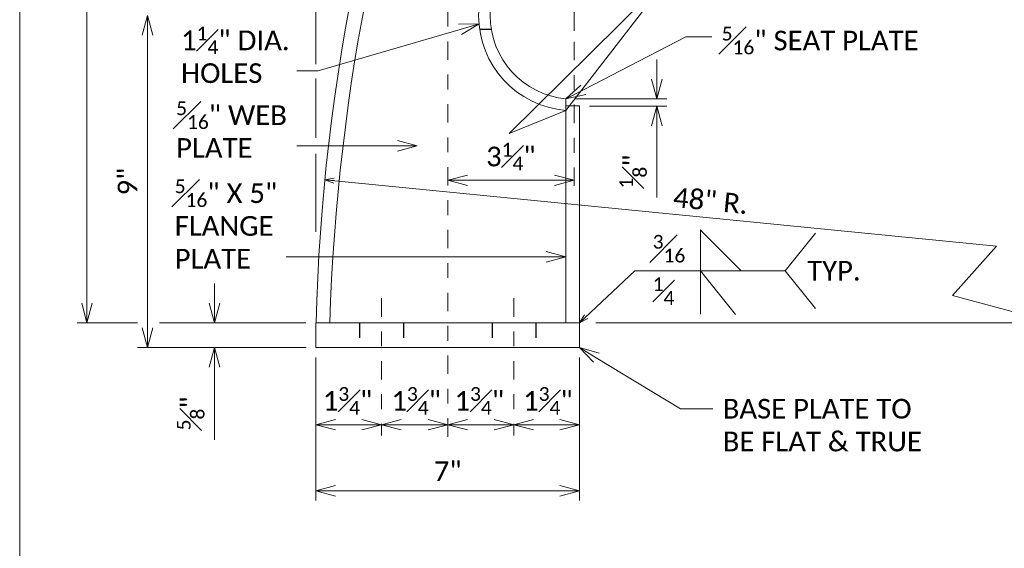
# Model space of a CAD drawing. Extents: x -474 to 31698, y -460527 to 225.
# Tile 3 of 16: x -17.77 to -11.11, y 2.89 to 6.46. Entities that reach past the tile are written whole.
import ezdxf
from ezdxf import colors
from ezdxf.entities.mleader import LeaderData, LeaderLine
from ezdxf.math import Vec2, Vec3

# ---------------------------------------------------------------- set-up
doc = ezdxf.new("R2010")
doc.units = 0
doc.header["$MEASUREMENT"] = 0
doc.linetypes.add('Wisdot2', pattern=[0.125, 0.0625, -0.0625])
doc.linetypes.add('Wisdot4', pattern=[0.28125, 0.125, -0.0625, 0.03125, -0.0625])
for name, color, linetype, lineweight in [('B_ANNO_DIM', 7, 'Continuous', 18), ('B_CNTR', 1, 'Wisdot4', 18), ('B_DETAIL_HIDDEN', 7, 'Wisdot2', 25), ('B_STEEL', 92, 'Continuous', 18)]:
    doc.layers.add(name, color=color, linetype=linetype, lineweight=lineweight)
doc.layers.add('B_ANNO_NOPLOT', color=47, linetype='Continuous', lineweight=18, plot=False)
doc.styles.add('Annotative', font='calibri.ttf', dxfattribs={"height": 0.0625})
doc.styles.get("Standard").update_dxf_attribs({"font": 'calibri.ttf'})
doc.dimstyles.new('Annotative', dxfattribs={"dimscale": 0, "dimtxt": 0.0625, "dimasz": 0.0625, "dimexe": 0.03125, "dimexo": 0.03125, "dimgap": 0.03125, "dimtad": 1, "dimdec": 3, "dimzin": 3, "dimdsep": 46, "dimlunit": 4, "dimtxsty": 'Standard', "dimblk": 'OPEN30', "dimcen": 0.03125, "dimaunit": 1, "dimadec": 0, "dimazin": 3, "dimtfac": 0.75, "dimtdec": 3, "dimtofl": 0, "dimtmove": 0, "dimatfit": 3, "dimldrblk": 'OPEN30', "dimfxl": 1, "dimtfill": 1, "dimfrac": 1, "dimtolj": 1, "dimtzin": 0, "dimarcsym": 0})

# ---------------------------------------------------------------- blocks, each defined once
blk = doc.blocks.new('_Open30')
at = {"color": 0, "linetype": 'ByBlock', "lineweight": -2}
for p, q in [((-1, 0.268), (0, 0)), ((0, 0), (-1, -0.268)), ((0, 0), (-1, 0))]:
    blk.add_line(p, q, dxfattribs=at)
blk = doc.blocks.new('*D115')
at = {"layer": 'B_ANNO_DIM', "color": 0, "lineweight": -2, "transparency": 16777216}
for p, q in [((-15.765, 4.1784), (-15.765, 3.2095)), ((-13.983, 4.1784), (-13.983, 3.2095)), ((-15.632, 3.276), (-14.116, 3.276))]:
    blk.add_line(p, q, dxfattribs=at)
at = {"layer": 'Defpoints', "color": 0, "transparency": 16777216}
for p in [(-15.765, 4.2449), (-13.983, 4.2449), (-13.983, 3.276)]:
    blk.add_point(p, dxfattribs=at)
at = {"layer": 'B_ANNO_DIM', "color": 0, "lineweight": -2, "transparency": 16777216, "xscale": 0.133002, "yscale": 0.133002, "zscale": 0.133002, "rotation": 180}
blk.add_blockref('_Open30', (-15.765, 3.276), dxfattribs=at)
at = {"layer": 'B_ANNO_DIM', "color": 0, "lineweight": -2, "transparency": 16777216, "xscale": 0.133002, "yscale": 0.133002, "zscale": 0.133002}
blk.add_blockref('_Open30', (-13.983, 3.276), dxfattribs=at)
at = {"layer": 'B_ANNO_DIM', "color": 0, "transparency": 16777216, "insert": (-14.874, 3.4093), "char_height": 0.133, "attachment_point": 5, "bg_fill": 3, "box_fill_scale": 1.25, "bg_fill_color": 256, "bg_fill_true_color": 13158600, "bg_fill_transparency": 0}
blk.add_mtext('\\A1;7"', dxfattribs=at)
blk = doc.blocks.new('*D116')
at = {"layer": 'B_ANNO_DIM', "color": 0, "lineweight": -2, "transparency": 16777216}
blk.add_line((-15.632, 3.7234), (-15.4547, 3.7234), dxfattribs=at)
at = {"layer": 'Defpoints', "color": 0, "transparency": 16777216}
for p in [(-15.765, 3.7234), (-15.3217, 3.7234), (-15.3217, 3.7234)]:
    blk.add_point(p, dxfattribs=at)
at = {"layer": 'B_ANNO_DIM', "color": 0, "lineweight": -2, "transparency": 16777216, "xscale": 0.133002, "yscale": 0.133002, "zscale": 0.133002, "rotation": 180}
blk.add_blockref('_Open30', (-15.765, 3.7234), dxfattribs=at)
at = {"layer": 'B_ANNO_DIM', "color": 0, "lineweight": -2, "transparency": 16777216, "xscale": 0.133002, "yscale": 0.133002, "zscale": 0.133002}
blk.add_blockref('_Open30', (-15.3217, 3.7234), dxfattribs=at)
at = {"layer": 'B_ANNO_DIM', "color": 0, "transparency": 16777216, "insert": (-15.5515, 3.8844), "char_height": 0.133002, "attachment_point": 5, "bg_fill": 3, "box_fill_scale": 1.25, "bg_fill_color": 256, "bg_fill_true_color": 13158600, "bg_fill_transparency": 0}
blk.add_mtext('\\A1;1{\\H0.7x;\\S3#4;}"', dxfattribs=at)
blk = doc.blocks.new('*D117')
at = {"layer": 'B_ANNO_DIM', "color": 0, "lineweight": -2, "transparency": 16777216}
blk.add_line((-15.1887, 3.7234), (-15.007, 3.7234), dxfattribs=at)
at = {"layer": 'Defpoints', "color": 0, "transparency": 16777216}
for p in [(-15.3217, 3.7234), (-14.874, 3.7234), (-14.874, 3.7234)]:
    blk.add_point(p, dxfattribs=at)
at = {"layer": 'B_ANNO_DIM', "color": 0, "lineweight": -2, "transparency": 16777216, "xscale": 0.133002, "yscale": 0.133002, "zscale": 0.133002, "rotation": 180}
blk.add_blockref('_Open30', (-15.3217, 3.7234), dxfattribs=at)
at = {"layer": 'B_ANNO_DIM', "color": 0, "lineweight": -2, "transparency": 16777216, "xscale": 0.133002, "yscale": 0.133002, "zscale": 0.133002}
blk.add_blockref('_Open30', (-14.874, 3.7234), dxfattribs=at)
at = {"layer": 'B_ANNO_DIM', "color": 0, "transparency": 16777216, "insert": (-15.0875, 3.8844), "char_height": 0.133002, "attachment_point": 5, "bg_fill": 3, "box_fill_scale": 1.25, "bg_fill_color": 256, "bg_fill_true_color": 13158600, "bg_fill_transparency": 0}
blk.add_mtext('\\A1;1{\\H0.7x;\\S3#4;}"', dxfattribs=at)
blk = doc.blocks.new('*D118')
at = {"layer": 'B_ANNO_DIM', "color": 0, "lineweight": -2, "transparency": 16777216}
blk.add_line((-14.116, 3.7234), (-14.2933, 3.7234), dxfattribs=at)
at = {"layer": 'Defpoints', "color": 0, "transparency": 16777216}
for p in [(-14.4263, 3.7234), (-14.4263, 3.7234), (-13.983, 3.7234)]:
    blk.add_point(p, dxfattribs=at)
at = {"layer": 'B_ANNO_DIM', "color": 0, "lineweight": -2, "transparency": 16777216, "xscale": 0.133002, "yscale": 0.133002, "zscale": 0.133002, "rotation": 180}
blk.add_blockref('_Open30', (-14.4263, 3.7234), dxfattribs=at)
at = {"layer": 'B_ANNO_DIM', "color": 0, "lineweight": -2, "transparency": 16777216, "xscale": 0.133002, "yscale": 0.133002, "zscale": 0.133002}
blk.add_blockref('_Open30', (-13.983, 3.7234), dxfattribs=at)
at = {"layer": 'B_ANNO_DIM', "color": 0, "transparency": 16777216, "insert": (-14.1965, 3.8844), "char_height": 0.133002, "attachment_point": 5, "bg_fill": 3, "box_fill_scale": 1.25, "bg_fill_color": 256, "bg_fill_true_color": 13158600, "bg_fill_transparency": 0}
blk.add_mtext('\\A1;1{\\H0.7x;\\S3#4;}"', dxfattribs=at)
blk = doc.blocks.new('*D119')
at = {"layer": 'B_ANNO_DIM', "color": 0, "lineweight": -2, "transparency": 16777216}
blk.add_line((-14.5593, 3.7234), (-14.741, 3.7234), dxfattribs=at)
at = {"layer": 'Defpoints', "color": 0, "transparency": 16777216}
for p in [(-14.874, 3.7234), (-14.874, 3.7234), (-14.4263, 3.7234)]:
    blk.add_point(p, dxfattribs=at)
at = {"layer": 'B_ANNO_DIM', "color": 0, "lineweight": -2, "transparency": 16777216, "xscale": 0.133002, "yscale": 0.133002, "zscale": 0.133002, "rotation": 180}
blk.add_blockref('_Open30', (-14.874, 3.7234), dxfattribs=at)
at = {"layer": 'B_ANNO_DIM', "color": 0, "lineweight": -2, "transparency": 16777216, "xscale": 0.133002, "yscale": 0.133002, "zscale": 0.133002}
blk.add_blockref('_Open30', (-14.4263, 3.7234), dxfattribs=at)
at = {"layer": 'B_ANNO_DIM', "color": 0, "transparency": 16777216, "insert": (-14.6605, 3.8844), "char_height": 0.133002, "attachment_point": 5, "bg_fill": 3, "box_fill_scale": 1.25, "bg_fill_color": 256, "bg_fill_true_color": 13158600, "bg_fill_transparency": 0}
blk.add_mtext('\\A1;1{\\H0.7x;\\S3#4;}"', dxfattribs=at)
blk = doc.blocks.new('*D120')
at = {"layer": 'B_ANNO_DIM', "color": 0, "lineweight": -2, "transparency": 16777216}
for p, q in [((-17.3135, 4.5449), (-17.3135, 9.1219)), ((-16.9709, 4.4119), (-17.38, 4.4119))]:
    blk.add_line(p, q, dxfattribs=at)
at = {"layer": 'Defpoints', "color": 0, "transparency": 16777216}
for p in [(-17.3135, 9.2549), (-17.3135, 9.2549), (-16.9044, 4.4119)]:
    blk.add_point(p, dxfattribs=at)
at = {"layer": 'B_ANNO_DIM', "color": 0, "lineweight": -2, "transparency": 16777216, "xscale": 0.133002, "yscale": 0.133002, "zscale": 0.133002}
for p, rotation in [((-17.3135, 9.2549), 90), ((-17.3135, 4.4119), 270)]:
    blk.add_blockref('_Open30', p, dxfattribs=dict(at, rotation=rotation))
at = {"layer": 'B_ANNO_DIM', "color": 0, "transparency": 16777216, "insert": (-17.4757, 6.8334), "char_height": 0.133002, "attachment_point": 5, "rotation": 90, "bg_fill": 3, "box_fill_scale": 1.25, "bg_fill_color": 256, "bg_fill_true_color": 13158600, "bg_fill_transparency": 0}
blk.add_mtext('\\A1;1\'-7{\\H0.7x;\\S3#8;}"', dxfattribs=at)
blk = doc.blocks.new('*D121')
at = {"layer": 'B_ANNO_DIM', "color": 0, "lineweight": -2, "transparency": 16777216}
for p, q in [((-16.9044, 4.3779), (-16.9044, 6.3579)), ((-15.8315, 4.2449), (-16.9709, 4.2449))]:
    blk.add_line(p, q, dxfattribs=at)
at = {"layer": 'Defpoints', "color": 0, "transparency": 16777216}
for p in [(-16.9044, 6.4909), (-16.9044, 6.4909), (-15.765, 4.2449)]:
    blk.add_point(p, dxfattribs=at)
at = {"layer": 'B_ANNO_DIM', "color": 0, "lineweight": -2, "transparency": 16777216, "xscale": 0.133002, "yscale": 0.133002, "zscale": 0.133002}
for p, rotation in [((-16.9044, 6.4909), 90), ((-16.9044, 4.2449), 270)]:
    blk.add_blockref('_Open30', p, dxfattribs=dict(at, rotation=rotation))
at = {"layer": 'B_ANNO_DIM', "color": 0, "transparency": 16777216, "insert": (-17.039, 5.3679), "char_height": 0.133, "attachment_point": 5, "rotation": 90, "bg_fill": 3, "box_fill_scale": 1.25, "bg_fill_color": 256, "bg_fill_true_color": 13158600, "bg_fill_transparency": 0}
blk.add_mtext('\\A1;9"', dxfattribs=at)
blk = doc.blocks.new('*D123')
at = {"layer": 'B_ANNO_DIM', "color": 0, "lineweight": -2, "transparency": 16777216}
for p, q in [((-16.4512, 4.5449), (-16.4512, 4.6779)), ((-16.4512, 4.1119), (-16.4512, 3.6206))]:
    blk.add_line(p, q, dxfattribs=at)
at = {"layer": 'Defpoints', "color": 0, "transparency": 16777216}
for p in [(-16.4512, 4.4119), (-16.4512, 4.2449), (-16.4512, 4.2449)]:
    blk.add_point(p, dxfattribs=at)
at = {"layer": 'B_ANNO_DIM', "color": 0, "lineweight": -2, "transparency": 16777216, "xscale": 0.133002, "yscale": 0.133002, "zscale": 0.133002}
for p, rotation in [((-16.4512, 4.4119), 270), ((-16.4512, 4.2449), 90)]:
    blk.add_blockref('_Open30', p, dxfattribs=dict(at, rotation=rotation))
at = {"layer": 'B_ANNO_DIM', "color": 0, "transparency": 16777216, "insert": (-16.6124, 3.7998), "char_height": 0.133002, "attachment_point": 5, "rotation": 90, "bg_fill": 3, "box_fill_scale": 1.25, "bg_fill_color": 256, "bg_fill_true_color": 13158600, "bg_fill_transparency": 0}
blk.add_mtext('\\A1;{\\H0.7x;\\S5#8;}"', dxfattribs=at)
blk = doc.blocks.new('*D127')
at = {"layer": 'B_ANNO_DIM', "color": 0, "lineweight": -2, "transparency": 16777216}
blk.add_line((-14.741, 5.3764), (-14.153, 5.3764), dxfattribs=at)
at = {"layer": 'Defpoints', "color": 0, "transparency": 16777216}
for p in [(-14.874, 5.3764), (-14.02, 5.3764), (-14.02, 5.3764)]:
    blk.add_point(p, dxfattribs=at)
at = {"layer": 'B_ANNO_DIM', "color": 0, "lineweight": -2, "transparency": 16777216, "xscale": 0.133002, "yscale": 0.133002, "zscale": 0.133002, "rotation": 180}
blk.add_blockref('_Open30', (-14.874, 5.3764), dxfattribs=at)
at = {"layer": 'B_ANNO_DIM', "color": 0, "lineweight": -2, "transparency": 16777216, "xscale": 0.133002, "yscale": 0.133002, "zscale": 0.133002}
blk.add_blockref('_Open30', (-14.02, 5.3764), dxfattribs=at)
at = {"layer": 'B_ANNO_DIM', "color": 0, "transparency": 16777216, "insert": (-14.447, 5.5373), "char_height": 0.133002, "attachment_point": 5, "bg_fill": 3, "box_fill_scale": 1.25, "bg_fill_color": 256, "bg_fill_true_color": 13158600, "bg_fill_transparency": 0}
blk.add_mtext('\\A1;3{\\H0.7x;\\S1#4;}"', dxfattribs=at)
blk = doc.blocks.new('*D130')
at = {"layer": 'B_ANNO_DIM', "color": 0, "lineweight": -2, "transparency": 16777216}
for p, q in [((-13.4601, 6.0595), (-13.4601, 6.1925)), ((-14.0079, 5.9265), (-13.3936, 5.9265)), ((-13.9165, 5.8789), (-13.3936, 5.8789)), ((-13.4601, 5.7459), (-13.4601, 5.2592))]:
    blk.add_line(p, q, dxfattribs=at)
at = {"layer": 'Defpoints', "color": 0, "transparency": 16777216}
for p in [(-14.0744, 5.9265), (-13.983, 5.8789), (-13.4601, 5.8789)]:
    blk.add_point(p, dxfattribs=at)
at = {"layer": 'B_ANNO_DIM', "color": 0, "lineweight": -2, "transparency": 16777216, "xscale": 0.133002, "yscale": 0.133002, "zscale": 0.133002}
for p, rotation in [((-13.4601, 5.9265), 270), ((-13.4601, 5.8789), 90)]:
    blk.add_blockref('_Open30', p, dxfattribs=dict(at, rotation=rotation))
at = {"layer": 'B_ANNO_DIM', "color": 0, "transparency": 16777216, "insert": (-13.621, 5.436), "char_height": 0.133002, "attachment_point": 5, "rotation": 90, "bg_fill": 3, "box_fill_scale": 1.25, "bg_fill_color": 256, "bg_fill_true_color": 13158600, "bg_fill_transparency": 0}
blk.add_mtext('\\A1;{\\H0.7x;\\S1#8;}"', dxfattribs=at)
blk = doc.blocks.new('*U212')
at = {"layer": 'B_ANNO_NOPLOT', "flags": 128}
blk.add_lwpolyline([(0, 0), (0, 22.3443), (28.722, 22.3443), (28.722, 21.1788), (33.5165, 21.1788), (33.5165, 3.591), (28.0697, 3.591), (28.0697, 0)], close=True, dxfattribs=at)
blk = doc.blocks.new('INS_RAILISTL_BASE')
at = {"layer": 'B_ANNO_DIM'}
for p, q in [((3.7484, 17.295), (3.7484, 17.088)), ((4.8769, 15.4667, 2.1701), (4.6014, 15.7423, 2.1701)), ((4.603, 15.7423, 2.1701), (4.603, 15.1717, 2.1701)), ((5.3803, 15.7197, 2.1701), (5.1768, 15.4649, 2.1701)), ((4.8402, 15.1684, 2.1701), (4.6046, 15.4635, 2.1701)), ((5.3803, 15.21, 2.1701), (5.1768, 15.4649, 2.1701)), ((3.8964, 15.1125), (6.7631, 15.1125))]:
    blk.add_line(p, q, dxfattribs=at)
at = {"layer": 'B_CNTR'}
for p, q in [((2.8944, 14.3419), (2.8944, 21.576)), ((3.7484, 17.0139), (3.7484, 15.9988)), ((2.4466, 15.2795), (2.4466, 14.3515))]:
    blk.add_line(p, q, dxfattribs=at)
at = {"layer": 'B_DETAIL_HIDDEN', "ltscale": 0.25}
blk.add_line((3.1101, 17.0995), (3.1889, 17.0995), dxfattribs=at)
at = {"layer": 'B_DETAIL_HIDDEN', "ltscale": 0.5}
for p, q in [((2.2986, 15.1125), (2.2986, 14.9455)), ((2.5946, 15.1125), (2.5946, 14.9455))]:
    blk.add_line(p, q, dxfattribs=at)
at = {"layer": 'B_STEEL'}
for p, q in [((3.6939, 16.6271), (3.6939, 15.1125)), ((3.7854, 16.5815), (3.6939, 16.5815)), ((3.7854, 16.5815), (3.7854, 15.1125))]:
    blk.add_line(p, q, dxfattribs=at)
at = {"layer": 'B_STEEL', "flags": 128}
blk.add_lwpolyline([(2.0034, 14.9455), (3.7854, 14.9455), (3.7854, 15.1125), (2.0034, 15.1125)], close=True, dxfattribs=at)
at = {"layer": 'B_STEEL'}
for centre, radius, start, end in [((15.5424, 14.7655), 13.543, 157.91768, 178.53185), ((16.0724, 14.6695), 13.9829, 158.79666, 178.18449), ((3.7484, 17.1915), 0.6449, 94.84095, 265.15905), ((3.7484, 17.1915), 0.567, 95.50833, 264.49167)]:
    blk.add_arc(centre, radius, start, end, dxfattribs=at)
at = {"layer": 'B_ANNO_DIM', "insert": (4.4273, 16.0294), "char_height": 0.133, "width": 1.828172, "attachment_point": 1, "rotation": 354.40902, "style": 'Annotative'}
blk.add_mtext('\\A1;48" R.', dxfattribs=at)
at = {"layer": 'B_ANNO_DIM', "width": 1.828172, "attachment_point": 1, "style": 'Annotative'}
for s, insert, char_height in [('\\A1;{\\H0.7x;\\S3#16;}', (4.2802, 15.7077, 2.1701), 0.133002), ('\\A1;TYP.', (5.3252, 15.5319, 2.1701), 0.133), ('\\A1;{\\H0.7x;\\S1#4;}', (4.2802, 15.4205, 2.1701), 0.133002)]:
    blk.add_mtext(s, dxfattribs=dict(at, insert=insert, char_height=char_height))
at = {"layer": 'B_ANNO_DIM', "insert": (6.2771, 15.232), "char_height": 0.133, "width": 0.711734, "attachment_point": 9, "bg_fill": 3, "box_fill_scale": 1.25, "bg_fill_color": 256, "bg_fill_true_color": 13158600, "bg_fill_transparency": 0}
blk.add_mtext('\\A1;', dxfattribs=at)
at = {"layer": 'B_ANNO_DIM', "style": 'Annotative'}
for tag, p in [('DIM1', (23.1924, 21.1839)), ('DIM2', (7.6501, 5.3261))]:
    blk.add_attdef(tag, p, '', height=0.133, dxfattribs=at)
at = {"layer": 'B_ANNO_DIM'}
dim = blk.add_linear_dim(base=(0.4549, 19.9555), p1=(0.864, 15.1125), p2=(0.4549, 19.9555), angle=90, text='1\'-7{\\H0.7x;\\S3#8;}"', dimstyle='Annotative', dxfattribs=at)
dim.commit()
dim.dimension.update_dxf_attribs({"geometry": '*D120', "text_midpoint": (0.2927, 17.534), "insert": (17.7684, 10.7006)})
blk.add_leader([(3.7854, 15.1125, 2.1701), (4.1599, 15.4649, 2.1701), (5.1768, 15.4649, 2.1701)], dimstyle='Annotative', override={"dimscale": 0, "dimgap": 0.03125, "dimtad": 0}, dxfattribs=at)
at = {"layer": 'B_ANNO_DIM', "flags": 128}
blk.add_lwpolyline([(6.6054, 15.6325), (6.3084, 15.2985), (6.9954, 15.1125)], dxfattribs=at)
at = {"layer": 'B_ANNO_DIM'}
for base, p1, p2, text, picture, middle in [((3.7484, 16.077), (2.8944, 16.077), (3.7484, 16.077), '3{\\H0.7x;\\S1#4;}"', '*D127', (3.3214, 16.2379)), ((3.7854, 13.9766), (2.0034, 14.9455), (3.7854, 14.9455), '7"', '*D115', (2.8944, 14.1099))]:
    dim = blk.add_linear_dim(base=base, p1=p1, p2=p2, text=text, dimstyle='Annotative', dxfattribs=at)
    dim.commit()
    dim.dimension.update_dxf_attribs({"geometry": picture, "text_midpoint": middle, "insert": (17.7684, 10.7006)})
at = {"layer": 'B_CNTR'}
blk.add_line((3.3421, 15.2795), (3.3421, 14.3515), dxfattribs=at)
at = {"layer": 'B_DETAIL_HIDDEN', "ltscale": 0.5}
for p, q in [((3.1941, 15.1125), (3.1941, 14.9455)), ((3.4901, 15.1125), (3.4901, 14.9455))]:
    blk.add_line(p, q, dxfattribs=at)
at = {"layer": 'B_ANNO_DIM'}
dim = blk.add_linear_dim(base=(0.864, 17.1915), p1=(2.0034, 14.9455), p2=(0.864, 17.1915), angle=90, text='9"', dimstyle='Annotative', dxfattribs=at)
dim.commit()
dim.dimension.update_dxf_attribs({"geometry": '*D121', "text_midpoint": (0.7294, 16.0685), "insert": (17.7684, 10.7006)})
dim = blk.add_linear_dim(base=(2.4466, 14.424), p1=(2.0034, 14.424), p2=(2.4466, 14.424), text='1{\\H0.7x;\\S3#4;}"', dimstyle='Annotative', dxfattribs=at)
dim.commit()
dim.dimension.update_dxf_attribs({"geometry": '*D116', "text_midpoint": (2.2169, 14.424), "dimtype": 128, "insert": (17.7684, 10.7006)})
blk.add_leader([(2.0634, 16.0808), (6.6054, 15.6325)], dimstyle='Annotative', override={"dimscale": 0, "dimgap": 0.03125, "dimtad": 0}, dxfattribs=at)
for p, q in [((2.0034, 18.7256), (2.0034, 16.8616)), ((2.0034, 16.7666), (2.0034, 16.3632)), ((2.0034, 16.2571), (2.0034, 15.7295))]:
    blk.add_line(p, q, dxfattribs=at)
for base, p1, p2, angle, text, picture, middle in [((4.3083, 16.5795), (3.6939, 16.6271), (3.7854, 16.5795), 270, '{\\H0.7x;\\S1#8;}"', '*D130', (4.3083, 16.1366)), ((3.3421, 14.424), (3.7854, 14.424), (3.3421, 14.424), 180, '1{\\H0.7x;\\S3#4;}"', '*D118', (3.5719, 14.424))]:
    dim = blk.add_linear_dim(base=base, p1=p1, p2=p2, angle=angle, text=text, dimstyle='Annotative', dxfattribs=at)
    dim.commit()
    dim.dimension.update_dxf_attribs({"geometry": picture, "text_midpoint": middle, "dimtype": 128, "insert": (17.7684, 10.7006)})
dim = blk.add_linear_dim(base=(1.3172, 14.9455), p1=(1.3172, 15.1125), p2=(1.3172, 14.9455), angle=90, text='{\\H0.7x;\\S5#8;}"', dimstyle='Annotative', dxfattribs=at)
dim.commit()
dim.dimension.update_dxf_attribs({"geometry": '*D123', "text_midpoint": (1.156, 14.5004), "insert": (17.7684, 10.7006)})
dim = blk.add_linear_dim(base=(2.8944, 14.424), p1=(2.4466, 14.424), p2=(2.8944, 14.424), text='1{\\H0.7x;\\S3#4;}"', dimstyle='Annotative', dxfattribs=at)
dim.commit()
dim.dimension.update_dxf_attribs({"geometry": '*D117', "text_midpoint": (2.6809, 14.424), "dimtype": 128, "insert": (17.7684, 10.7006)})
ml = blk.add_multileader_mtext('Standard', dxfattribs=at)
ml.set_content('\\A1;1{\\H0.7x;\\S1#4;}" DIA.\\PHOLES', color=256)
ml.set_leader_properties()
ml.set_arrow_properties(name='OPEN30')
ml.build(insert=Vec2(0, 0))
ml.multileader.update_dxf_attribs({"text_right_attachment_type": 3, "dogleg_length": 0.0625, "arrow_head_size": 0.133, "scale": 2.128032})
ctx = ml.context
ctx.base_point, ctx.scale, ctx.char_height, ctx.arrow_head_size, ctx.landing_gap_size, ctx.plane_origin = Vec3(1.0245, 17.0493), 2.128032, 0.133002, 0.133, 0.0665, Vec3(2.6888, 16.8168)
ctx.right_attachment = 3
notes = []
notes.append((ctx, [(0, (1, 1, 0), (2.0074, 16.8168), (-1, 0), 0.133, [(0, [(3.1059, 17.1354), (2.0182, 16.8168), (2.0123, 16.8168)], 0, [])])]))
ctx.mtext.insert, ctx.mtext.flow_direction = Vec3(1.091, 17.1167), 5
ml = blk.add_multileader_mtext('Standard', dxfattribs=at)
ml.set_content('\\A1;{\\H0.7x;\\S5#16;}" WEB\\PPLATE', color=256)
ml.set_leader_properties()
ml.set_arrow_properties(name='OPEN30')
ml.build(insert=Vec2(0, 0))
ml.multileader.update_dxf_attribs({"text_right_attachment_type": 3, "dogleg_length": 0.0625, "arrow_head_size": 0.133, "scale": 2.128032})
ctx = ml.context
ctx.base_point, ctx.scale, ctx.char_height, ctx.arrow_head_size, ctx.landing_gap_size, ctx.plane_origin = Vec3(0.9914, 16.5438), 2.128032, 0.133002, 0.133, 0.0665, Vec3(2.6888, 16.3101)
ctx.right_attachment = 3
notes.append((ctx, [(0, (1, 1, 0), (2.0074, 16.3101), (-1, 0), 0.133, [(0, [(2.6888, 16.3101), (2.0182, 16.3101), (2.0123, 16.3101)], 0, [])])]))
ctx.mtext.insert, ctx.mtext.flow_direction = Vec3(1.0579, 16.6106), 5
for ctx, leaders in notes:
    for number, flags, end, landing, length, lines in leaders:
        leader = LeaderData()
        leader.index, (leader.has_last_leader_line, leader.has_dogleg_vector, leader.attachment_direction) = number, flags
        leader.last_leader_point, leader.dogleg_vector, leader.dogleg_length = Vec3(end), Vec3(landing), length
        for number, points, colour, breaks in lines:
            line = LeaderLine()
            line.index, line.vertices, line.color, line.breaks = number, Vec3.list(points), colors.encode_raw_color(colour), breaks
            leader.lines.append(line)
        ctx.leaders.append(leader)
blk.add_line((1.9351, 15.1125), (0.9446, 15.1125), dxfattribs=at)
dim = blk.add_linear_dim(base=(2.8944, 14.424), p1=(3.3421, 14.424), p2=(2.8944, 14.424), angle=180, text='1{\\H0.7x;\\S3#4;}"', dimstyle='Annotative', dxfattribs=at)
dim.commit()
dim.dimension.update_dxf_attribs({"geometry": '*D119', "text_midpoint": (3.1079, 14.424), "dimtype": 128, "insert": (17.7684, 10.7006)})
ml = blk.add_multileader_mtext('Standard', dxfattribs=at)
ml.set_content('', color=256)
ml.set_leader_properties()
ml.set_arrow_properties(name='OPEN30')
ml.build(insert=Vec2(0, 0))
ml.multileader.update_dxf_attribs({"text_right_attachment_type": 3, "dogleg_length": 0.0625, "arrow_head_size": 0.133, "scale": 2.128032})
ctx = ml.context
ctx.base_point, ctx.scale, ctx.char_height, ctx.arrow_head_size, ctx.landing_gap_size, ctx.plane_origin = Vec3(5.4943, 17.4938), 2.128032, 0.133, 0.133, 0.0665, Vec3(2.6007, 16.4982)
ctx.right_attachment = 3
notes = []
notes.append((ctx, [(0, (1, 1, 0), (4.8326, 17.4938), (1, 0), 0.6617, [(1, [(3.6939, 17.8341), (3.5003, 18.2123), (4.4225, 17.4938), (3.6939, 16.5489), (3.3103, 16.394), (4.4225, 17.4938)], 0, [])])]))
ctx.mtext.insert, ctx.mtext.flow_direction = Vec3(5.5608, 17.5603), 5
ml = blk.add_multileader_mtext('Standard', dxfattribs=at)
ml.set_content('\\A1;{\\H0.7x;\\S5#16;}" SEAT PLATE', color=256)
ml.set_leader_properties()
ml.set_arrow_properties(name='OPEN30')
ml.build(insert=Vec2(0, 0))
ml.multileader.update_dxf_attribs({"text_right_attachment_type": 3, "dogleg_length": 0.0625, "arrow_head_size": 0.133, "scale": 2.128032})
ctx = ml.context
ctx.base_point, ctx.scale, ctx.char_height, ctx.arrow_head_size, ctx.landing_gap_size, ctx.plane_origin = Vec3(4.6802, 17.048), 2.128032, 0.133002, 0.133, 0.0665, Vec3(3.361, 15.7951)
ctx.right_attachment = 3
notes.append((ctx, [(0, (1, 1, 0), (4.5472, 17.048), (1, 0), 0.133, [(0, [(3.6939, 16.6271), (4.5039, 17.048), (4.5039, 17.048)], 0, [])])]))
ctx.mtext.insert, ctx.mtext.flow_direction = Vec3(4.7467, 17.1155), 5
ml = blk.add_multileader_mtext('Standard', dxfattribs=at)
ml.set_content('\\A1;{\\H0.7x;\\S5#16;}" X 5"\\PFLANGE\\PPLATE', color=256)
ml.set_leader_properties()
ml.set_arrow_properties(name='OPEN30')
ml.build(insert=Vec2(0, 0))
ml.multileader.update_dxf_attribs({"text_right_attachment_type": 3, "dogleg_length": 0.0625, "arrow_head_size": 0.133, "scale": 2.128032})
ctx = ml.context
ctx.base_point, ctx.scale, ctx.char_height, ctx.arrow_head_size, ctx.landing_gap_size, ctx.plane_origin = Vec3(0.9817, 16.0163), 2.128032, 0.133002, 0.133, 0.0665, Vec3(2.616, 15.5597)
ctx.right_attachment = 3
notes.append((ctx, [(0, (1, 1, 0), (1.9346, 15.5597), (-1, 0), 0.133, [(0, [(3.6939, 15.5597), (1.9454, 15.5597), (1.9395, 15.5597)], 0, [])])]))
ctx.mtext.insert, ctx.mtext.flow_direction = Vec3(1.0482, 16.0831), 5
ml = blk.add_multileader_mtext('Standard', dxfattribs=at)
ml.set_content('{\\C256;BASE PLATE TO\\PBE FLAT & TRUE}', color=256)
ml.set_leader_properties()
ml.set_arrow_properties(name='OPEN30')
ml.build(insert=Vec2(0, 0))
ml.multileader.update_dxf_attribs({"text_right_attachment_type": 3, "dogleg_length": 0.0625, "arrow_head_size": 0.133, "scale": 2.128032})
ctx = ml.context
ctx.base_point, ctx.scale, ctx.char_height, ctx.arrow_head_size, ctx.landing_gap_size, ctx.plane_origin = Vec3(4.6871, 14.5309), 2.128032, 0.133002, 0.133, 0.0665, Vec3(3.7854, 14.9455)
ctx.right_attachment = 3
notes.append((ctx, [(0, (1, 1, 0), (4.5541, 14.5309), (1, 0), 0.133, [(0, [(3.7854, 14.9455), (4.4694, 14.5309), (4.511, 14.5309)], 0, [])])]))
ctx.mtext.insert, ctx.mtext.flow_direction = Vec3(4.7536, 14.5984), 5
for ctx, leaders in notes:
    for number, flags, end, landing, length, lines in leaders:
        leader = LeaderData()
        leader.index, (leader.has_last_leader_line, leader.has_dogleg_vector, leader.attachment_direction) = number, flags
        leader.last_leader_point, leader.dogleg_vector, leader.dogleg_length = Vec3(end), Vec3(landing), length
        for number, points, colour, breaks in lines:
            line = LeaderLine()
            line.index, line.vertices, line.color, line.breaks = number, Vec3.list(points), colors.encode_raw_color(colour), breaks
            leader.lines.append(line)
        ctx.leaders.append(leader)
at = {"layer": 'B_ANNO_NOPLOT', "flags": 128}
blk.add_lwpolyline([(0, 0), (0, 22.3443), (28.722, 22.3443), (28.722, 21.1788), (33.5165, 21.1788), (33.5165, 3.591), (28.0697, 3.591), (28.0697, 0)], close=True, dxfattribs=at)

msp = doc.modelspace()

# ---------------------------------------------------------------- block references
at = {"layer": 'B_STEEL'}
msp.add_blockref('INS_RAILISTL_BASE', (-17.7684, -10.7006), dxfattribs=at)

# ---------------------------------------------------------------- next in the draw order: block references
msp.add_blockref('*U212', (-17.7684, -10.7006), dxfattribs=at)

doc.saveas('drawing.dxf')
